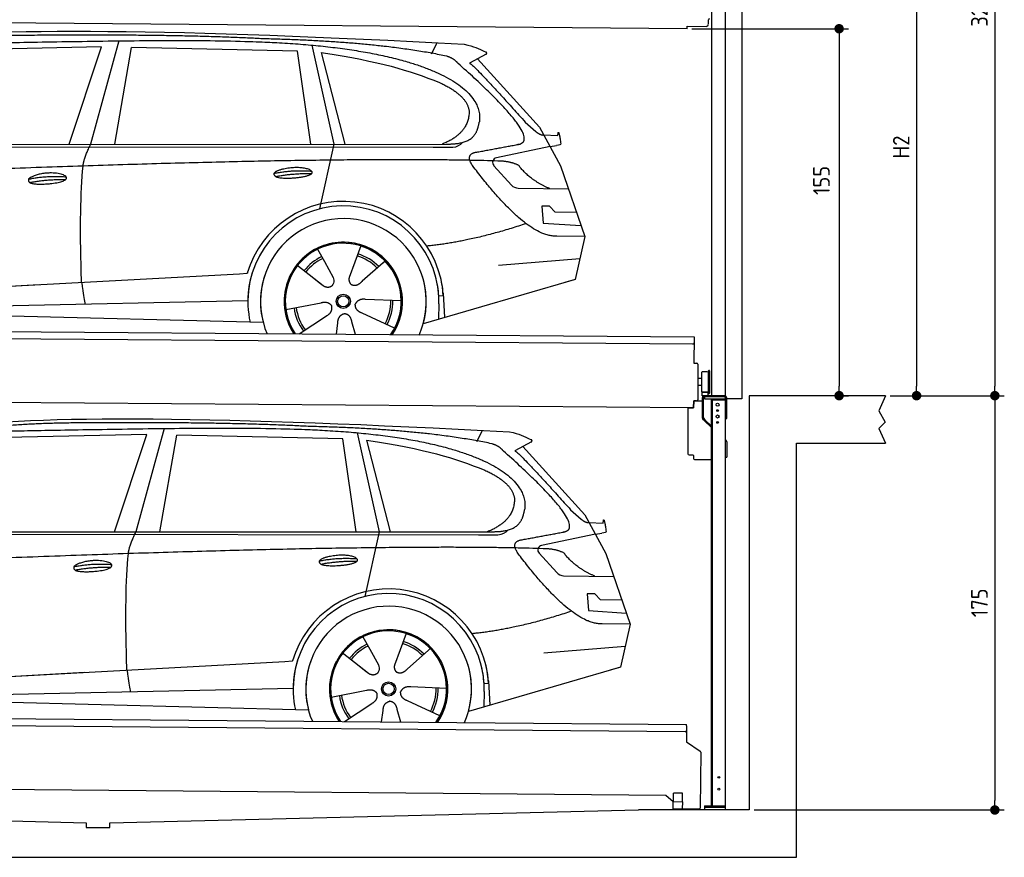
# Model space of a CAD drawing. Header units: millimetres. Extents: x -411 to 6777, y 0 to 5977.
# Tile 4 of 5: x 2619 to 6777, y 0 to 3538. Entities that reach past the tile are written whole.
import ezdxf

# ---------------------------------------------------------------- set-up
doc = ezdxf.new("R2010")
doc.units = ezdxf.units.MM
doc.layers.add('4', color=3, linetype='Continuous')
for name, color, linetype, lineweight in [('car', 10, 'Continuous', 25), ('Plattform', 7, 'Continuous', 25), ('Ständer vorne', 7, 'Continuous', 25), ('Tor', 200, 'Continuous', 25)]:
    doc.layers.add(name, color=color, linetype=linetype, lineweight=lineweight)
doc.styles.get("Standard").update_dxf_attribs({"font": 'ISOCP.SHX'})
doc.dimstyles.new('GEN-ISO', dxfattribs={"dimscale": 20, "dimtxt": 3.5, "dimasz": 2, "dimexe": 2, "dimexo": 1, "dimgap": 1.5, "dimtad": 1, "dimdec": 1, "dimlfac": 0.1, "dimdsep": 46, "dimtxsty": 'STANDARD', "dimblk": 'PUNKT', "dimcen": 2, "dimclrd": 256, "dimclre": 256, "dimclrt": 2, "dimadec": 0, "dimazin": 0, "dimtp": 0.1, "dimtm": 0.1, "dimtfac": 0.71, "dimtdec": 1, "dimtmove": 2, "dimatfit": 3, "dimldrblk": 'PUNKT', "dimfxl": 2, "dimtolj": 1, "dimarcsym": 0})

# ---------------------------------------------------------------- blocks, each defined once
blk = doc.blocks.new('PUNKT')
at = {"layer": '4', "color": 0, "linetype": 'ByBlock'}
blk.add_line((-0.5, 0), (-1, 0), dxfattribs=at)
at = {"layer": '4', "color": 0, "linetype": 'ByBlock', "const_width": 0.5}
blk.add_lwpolyline([(-0.25, 0, 1), (0.25, 0, 1)], format="xyb", close=True, dxfattribs=at)
blk = doc.blocks.new('*D83')
at = {"layer": '4', "lineweight": -2, "transparency": 16777216}
for p, q in [((5720, 5200), (6776.9, 5200)), ((6736.9, 5160), (6736.9, 1990)), ((6295.4, 1950), (6776.9, 1950))]:
    blk.add_line(p, q, dxfattribs=at)
at = {"layer": 'Defpoints', "color": 0, "transparency": 16777216}
for p in [(5700, 5200), (6275.4, 1950), (6736.9, 1950)]:
    blk.add_point(p, dxfattribs=at)
at = {"layer": '4', "lineweight": -2, "transparency": 16777216, "xscale": 40, "yscale": 40, "zscale": 40}
for p, rotation in [((6736.9, 5200), 90), ((6736.9, 1950), 270)]:
    blk.add_blockref('PUNKT', p, dxfattribs=dict(at, rotation=rotation))
at = {"layer": '4', "color": 2, "transparency": 16777216, "insert": (6671.9, 3575), "char_height": 70, "attachment_point": 5, "rotation": 90}
blk.add_mtext('325', dxfattribs=at)
blk = doc.blocks.new('*D84')
at = {"layer": '4', "lineweight": -2, "transparency": 16777216}
for p, q in [((6295.4, 1950), (6776.9, 1950)), ((6736.9, 1910), (6736.9, 240)), ((5720, 200), (6776.9, 200))]:
    blk.add_line(p, q, dxfattribs=at)
at = {"layer": 'Defpoints', "color": 0, "transparency": 16777216}
for p in [(6275.4, 1950), (5700, 200), (6736.9, 200)]:
    blk.add_point(p, dxfattribs=at)
at = {"layer": '4', "lineweight": -2, "transparency": 16777216, "xscale": 40, "yscale": 40, "zscale": 40}
for p, rotation in [((6736.9, 1950), 90), ((6736.9, 200), 270)]:
    blk.add_blockref('PUNKT', p, dxfattribs=dict(at, rotation=rotation))
at = {"layer": '4', "color": 2, "transparency": 16777216, "insert": (6671.9, 1075), "char_height": 70, "attachment_point": 5, "rotation": 90}
blk.add_mtext('175', dxfattribs=at)
blk = doc.blocks.new('*D85')
at = {"layer": '4', "lineweight": -2, "transparency": 16777216}
for p, q in [((5920, 4050), (6446.5, 4050)), ((6406.5, 4010), (6406.5, 1990)), ((6295.4, 1950), (6446.5, 1950))]:
    blk.add_line(p, q, dxfattribs=at)
at = {"layer": 'Defpoints', "color": 0, "transparency": 16777216}
for p in [(5900, 4050), (6275.4, 1950), (6406.5, 1950)]:
    blk.add_point(p, dxfattribs=at)
at = {"layer": '4', "lineweight": -2, "transparency": 16777216, "xscale": 40, "yscale": 40, "zscale": 40}
for p, rotation in [((6406.5, 4050), 90), ((6406.5, 1950), 270)]:
    blk.add_blockref('PUNKT', p, dxfattribs=dict(at, rotation=rotation))
at = {"layer": '4', "color": 2, "transparency": 16777216, "insert": (6341.5, 3000), "char_height": 70, "attachment_point": 5, "rotation": 90}
blk.add_mtext('H2', dxfattribs=at)
blk = doc.blocks.new('*D87')
at = {"layer": '4', "lineweight": -2, "transparency": 16777216}
for p, q in [((5457.5, 3500), (6119.3, 3500)), ((6079.3, 3460), (6079.3, 1990)), ((6099.3, 1950), (6119.3, 1950))]:
    blk.add_line(p, q, dxfattribs=at)
at = {"layer": 'Defpoints', "color": 0, "transparency": 16777216}
for p in [(5437.5, 3500), (6079.3, 1950), (6079.3, 1950)]:
    blk.add_point(p, dxfattribs=at)
at = {"layer": '4', "lineweight": -2, "transparency": 16777216, "xscale": 40, "yscale": 40, "zscale": 40}
for p, rotation in [((6079.3, 3500), 90), ((6079.3, 1950), 270)]:
    blk.add_blockref('PUNKT', p, dxfattribs=dict(at, rotation=rotation))
at = {"layer": '4', "color": 2, "transparency": 16777216, "insert": (6004.7, 2859.2), "char_height": 70, "attachment_point": 5, "rotation": 90}
blk.add_mtext('155', dxfattribs=at)
blk = doc.blocks.new('UG Plattfrom Gl550')
at = {"layer": 'Plattform'}
for p, q in [((498.3, 603.8), (5435.1, 560.7)), ((5429.8, 530.7), (503, 573.7)), ((5435, 554.7), (5434.9, 535.7)), ((5435, 554.7), (5435.1, 560.7)), ((5434.9, 535.7), (5434.5, 488.2)), ((5434.5, 488.2), (5492.9, 448.7)), ((5495.1, 444.5), (5493, 208.2)), ((5347, 261.5), (621.4, 302.7)), ((5378.7, 233.7), (5347, 261.5)), ((5379.7, 235.2), (5380.1, 271.2)), ((5418.1, 270.8), (5380.1, 271.2)), ((5417.7, 234.8), (5418.1, 270.8)), ((5378.5, 205.2), (5378.7, 235.2)), ((5378.7, 235.2), (5418.7, 234.8)), ((5418.5, 204.8), (5418.7, 234.8)), ((5378.5, 205.2), (5418.5, 204.8)), ((5488, 203.2), (5414.8, 203.9))]:
    blk.add_line(p, q, dxfattribs=at)
for centre, radius, start, end in [((5429.9, 535.7), 5, 269.5, 359.5), ((5490.1, 444.5), 5, 359.5, 55.9134), ((5425.8, 243.8), 12, 227.6897, 228.0904), ((5488, 208.2), 5, 269.5, 359.5), ((5414.9, 208.9), 5, 232.6301, 269.5)]:
    blk.add_arc(centre, radius, start, end, dxfattribs=at)
blk = doc.blocks.new('Palette EG Gl550')
at = {"layer": 'Plattform'}
for p, q in [((429.5, 2237), (5467.3, 2198)), ((5462.1, 2168), (434.2, 2207)), ((5467.3, 2198), (5466.5, 2088)), ((5466.5, 2088), (5478.5, 2087.9)), ((5483.4, 2082.8), (5482.7, 1992.8)), ((5499.6, 1965.6), (5500.2, 2049.8)), ((5527.5, 1960.5), (5528.3, 2054.5)), ((5532.3, 2054.5), (5531.5, 1960.5)), ((5501.1, 2022.8), (5484.1, 2023)), ((5482.7, 1992.8), (5482.3, 1932.9)), ((5499.8, 1992.7), (5482.7, 1992.8)), ((5525.9, 1965), (5500.9, 1965)), ((5500.9, 1950), (5500.9, 1965)), ((5512.9, 1965), (5500.9, 1965)), ((5500.9, 1950), (5500.9, 1965)), ((5525.9, 1950), (5525.9, 1965)), ((5525.9, 1950), (5525.9, 1965)), ((5465, 1898), (341.7, 1937.7)), ((5465.2, 1928), (5465, 1898)), ((5465.2, 1928), (5477.2, 1927.9)), ((5477.2, 1927.9), (5465.2, 1928)), ((5500.9, 1950), (5525.9, 1950)), ((5525.9, 1950), (5500.9, 1950))]:
    blk.add_line(p, q, dxfattribs=at)
for centre, radius, start, end in [((5462.1, 2173), 5, 268.5823, 358.5607), ((5478.4, 2082.9), 5, 359.556, 89.556), ((5500.6, 2049.8), 0.4, 91.7323, 179.3444), ((5511.7, 1723.6), 326.8, 87.1739, 91.9438), ((5527.8, 2050.4), 0.4, 266.9623, 359.3444), ((5530.3, 2054.5), 2, 359.3444, 179.3444), ((5500, 1965.6), 0.4, 179.3444, 266.9565), ((5519.7, 2849.4), 884.4, 268.7196, 270.4008), ((5491.8, 3053.4), 1088.9, 271.795, 271.861), ((5527.2, 1964.6), 0.4, 359.556, 91.938), ((5529.5, 1960.5), 2, 179.3444, 359.3444), ((5477.3, 1932.9), 5, 269.556, 359.556)]:
    blk.add_arc(centre, radius, start, end, dxfattribs=at)
blk = doc.blocks.new('Plattform OG 6200 550')
at = {"layer": 'Plattform'}
for p, q in [((5437.5, 3500), (372.6, 3544.2)), ((5527.6, 3520.1), (5527.8, 3538.2)), ((5437.5, 3500), (5437.5, 3510.8)), ((5437.5, 3510.8), (5517.5, 3510.1))]:
    blk.add_line(p, q, dxfattribs=at)
for centre, radius, start, end in [((5526.2, 3544.1), 6.08, 284.5689, 358.9086), ((5517.6, 3520.1), 10, 269.5, 359.5)]:
    blk.add_arc(centre, radius, start, end, dxfattribs=at)
blk = doc.blocks.new('Ständer vorne 330_335')
at = {"layer": 'Ständer vorne'}
for p, q in [((5239.9, 4982), (5239.9, 4682)), ((5489.9, 4982), (5239.9, 4982)), ((5489.9, 4962), (5489.9, 4982)), ((5539.9, 4962), (5489.9, 4962)), ((5540.1, 4962), (5539.7, 4962)), ((5539.9, 4962), (5539.9, 1950)), ((5599.9, 4962), (5539.9, 4962)), ((5539.9, 4732), (5539.9, 4962)), ((5600, 1948.7), (5600, 4962)), ((5489.9, 4682), (5489.9, 4732)), ((5489.9, 4732), (5539.9, 4732)), ((5239.9, 4682), (5489.9, 4682)), ((5539.9, 4677.4), (5539.9, 4678.4)), ((5511, 1945), (5511, 1937)), ((5594.9, 1945), (5511, 1945)), ((5511, 1937), (5600, 1937))]:
    blk.add_line(p, q, dxfattribs=at)
blk = doc.blocks.new('Gebäude_325_GT175')
for p, q in [((6275.4, 1950), (5700, 1950)), ((5700, 1950), (5700, 200)), ((6275.4, 1950), (6246.4, 1885.9)), ((6246.4, 1885.9), (6274.3, 1838)), ((6274.3, 1838), (6246.4, 1811)), ((6246.4, 1811), (6275.4, 1750)), ((5900, 0), (5900, 1750)), ((5900, 1750), (6275.4, 1750)), ((630.1, 200), (2900, 146.1)), ((3000, 146.1), (5231.6, 200)), ((5700, 200), (5231.6, 200)), ((2900, 146.1), (2900, 126.1)), ((2900, 126.1), (3000, 126.1)), ((3000, 126.1), (3000, 146.1)), ((0, 0), (5900, 0))]:
    blk.add_line(p, q)
blk = doc.blocks.new('Ständer_vorne_GT175')
at = {"layer": 'Ständer vorne'}
for p, q in [((5465, 1898), (5465.2, 1928)), ((5465.2, 1928), (5501, 1927.7)), ((5501, 1940), (5501, 1857.2)), ((5506.1, 1857.2), (5506.1, 1940)), ((5595, 1950), (5511, 1950)), ((5511, 1945), (5511, 1937)), ((5511, 1937), (5600, 1937)), ((5595.1, 1945), (5511.1, 1945)), ((5540, 218), (5540, 1937)), ((5540, 1932), (5600, 1932)), ((5545, 218), (5545, 1932)), ((5600, 200), (5600, 1940)), ((5605, 1854), (5605, 1940)), ((5441, 1898.2), (5441, 1705)), ((5441, 1898.2), (5465, 1898)), ((5510.3, 1843.9), (5504.1, 1850)), ((5507.6, 1853.7), (5512.7, 1848.6)), ((5510.3, 1843.9), (5539.8, 1815)), ((5512.7, 1848.6), (5540, 1821.8)), ((5600, 1854), (5605, 1854)), ((5600, 1764), (5602, 1762.1)), ((5605, 1754.9), (5605, 1690)), ((5446, 1700), (5461.5, 1700)), ((5464, 1697.5), (5464, 1685)), ((5469, 1680), (5540, 1680)), ((5600, 1690), (5605, 1690)), ((5511, 218), (5600, 218)), ((5511, 218), (5511, 200)), ((5600, 210), (5511, 210)), ((5600, 200), (5511, 200))]:
    blk.add_line(p, q, dxfattribs=at)
for centre, radius in [((5566, 1912), 6.5), ((5566, 1887), 3.7), ((5566, 1862), 6.5), ((5566, 1837), 3.7), ((5571.4, 338), 3.7), ((5571.4, 288), 3.7)]:
    blk.add_circle(centre, radius, dxfattribs=at)
for centre, radius, start, end in [((5511.1, 1939.9), 10.1, 90.1445, 179.6512), ((5511.1, 1940), 5, 90, 180), ((5595, 1940), 10, 0, 90), ((5595, 1940), 5, 0, 90), ((5511.1, 1857.2), 10.1, 180, 225.5525), ((5511.1, 1857.2), 5, 179.6711, 225.5525), ((5595, 1754.9), 10, 0, 45.8814), ((5446, 1705), 5, 180, 270), ((5461.5, 1697.5), 2.5, 0, 90), ((5469, 1685), 5, 180, 270)]:
    blk.add_arc(centre, radius, start, end, dxfattribs=at)
blk = doc.blocks.new('Car_EG')
at = {"layer": 'car'}
for p, q in [((2964.5, 3423), (2370.7, 3411.1)), ((2828.5, 3011.9), (2964.5, 3423)), ((3037.9, 3448.8), (2918.5, 3011.9)), ((3020.2, 3012), (3091, 3421.1)), ((3792.6, 3404.8), (3091, 3421.1)), ((3852.9, 3430.7), (3945.7, 3012.4)), ((4357.9, 3393.3), (4382.1, 3440.6)), ((3848.5, 3012.4), (3792.6, 3404.8)), ((3892.2, 3399.7), (3991.7, 3012.5)), ((4589.4, 3392.6), (4519, 3354.1)), ((4552.4, 3372.3), (4814.1, 3084)), ((4754, 3105.6), (4799.2, 3065.4)), ((4814.1, 3084), (4903.3, 2921)), ((4831.7, 3051.8), (4891.9, 3049.2)), ((1721.3, 3002.4), (4364.6, 2999.2)), ((1768.3, 3011.3), (4420.2, 3012.7)), ((3945.7, 3012.4), (3884.9, 2738.8)), ((4364.6, 2999.2), (4447.5, 2999.9)), ((4858.7, 3002.5), (4631.9, 2954.6)), ((4858.7, 3002.5), (4886.4, 3006.3)), ((4621.2, 2921.6), (4695.5, 2839.8)), ((4903.3, 2921), (5004.9, 2622.4)), ((4724.6, 2826.6), (4936.3, 2823.9)), ((4856.4, 2750.6), (4823.7, 2750.9)), ((4823.7, 2750.9), (4829.9, 2679.3)), ((4879.9, 2724.5), (4856.4, 2750.6)), ((4970.4, 2723.7), (4879.9, 2724.5)), ((4829.9, 2679.3), (4988.9, 2669.3)), ((5004.9, 2622.4), (4888, 2623.9)), ((5004.9, 2622.4), (4965.3, 2440.8)), ((4059.5, 2582.3), (4034, 2513.6)), ((3877.2, 2568.5), (3906.3, 2516.1)), ((3789.4, 2502.8), (3900.1, 2415.1)), ((3905, 2518.5), (3906.3, 2516.1)), ((3906.3, 2516.1), (3942.9, 2449.9)), ((4034, 2513.6), (4010.1, 2449)), ((4153.3, 2511.2), (4065.7, 2433.8)), ((4161.1, 2519.6), (4153.3, 2511.2)), ((4641.2, 2501.4), (4984.6, 2529.2)), ((1677.7, 2363), (3547.7, 2465.1)), ((3547.7, 2465.1), (3580.2, 2466.9)), ((3839.5, 2462.9), (3890.8, 2422.3)), ((1677.7, 2363), (2701.8, 2419)), ((4960.7, 2439.5), (4322.9, 2253.9)), ((4965.3, 2440.8), (4921.5, 2428.1)), ((4407.9, 2371.2), (4388.7, 2370.2)), ((4407.3, 2383.3), (4412.9, 2280.1)), ((1697, 2310.9), (3582.9, 2352.3)), ((3743, 2313.7), (3891.6, 2342.7)), ((4230.4, 2350.4), (4079.2, 2356.8)), ((4389.1, 2337.7), (4387.4, 2272.7)), ((1598.6, 2313.5), (3647.1, 2260.1)), ((3799.2, 2210.6), (3914.4, 2287.1)), ((4202.2, 2234.5), (4064.9, 2298.5)), ((3956.3, 2209.2), (3962.2, 2257.6)), ((4037, 2208.5), (4022.1, 2262.1))]:
    blk.add_line(p, q, dxfattribs=at)
for radius in [30.1, 23.6]:
    blk.add_circle((3985.4, 2348.7), radius, dxfattribs=at)
for centre, radius, start, end in [((4636, 2935.1), 20, 101.911, 222.2225), ((4725.1, 2866.6), 40, 222.2225, 269.2614), ((3985.9, 2348.2), 422.7, 3.1257, 163.6879), ((3985.9, 2348.2), 403.4, 3.1257, 179.4216), ((3985.9, 2348.2), 350, 344.3697, 194.5808), ((3985.9, 2348.2), 250, 325.66, 212.9259), ((3985.9, 2348.2), 250, 325.66, 212.9259), ((3985.4, 2348.7), 245, 41.4393, 188.2101), ((3985.9, 2348.2), 250, 40.5532, 137.1602), ((3985.4, 2348.7), 209.6, 115.7372, 141.8665), ((3985.4, 2348.7), 200.6, 44.5019, 73.0215), ((3985.4, 2348.7), 209.6, 44.3713, 72.8747), ((3985.4, 2348.7), 200.6, 115.5904, 141.8784), ((3985.4, 2348.7), 245, 0.4019, 44.2101), ((3985.9, 2348.2), 422.7, 163.4862, 163.6879), ((3985.9, 2348.2), 403.4, 162.7346, 179.4216), ((3985.9, 2348.2), 350, 160.1996, 194.5808), ((3985.9, 2348.2), 250, 152.2768, 213.34), ((3985.4, 2348.7), 245, 151.8272, 188.2101), ((3985.9, 2348.2), 350, 344.3697, 17.4023), ((3985.9, 2348.2), 403.4, 3.1257, 14.8673), ((3985.9, 2348.2), 422.7, 3.1257, 14.1157), ((3985.9, 2348.2), 403.4, 172.558, 192.5899), ((3985.9, 2348.2), 350, 171.6006, 202.9387), ((3985.9, 2348.2), 250, 168.6947, 213.34), ((3985.4, 2348.7), 245, 168.6088, 214.2758), ((3985.4, 2348.7), 245, 324.7242, 8.993), ((3985.9, 2348.2), 250, 325.66, 8.9072), ((3985.9, 2348.2), 350, 336.0613, 6.0012), ((3985.9, 2348.2), 403.4, 358.5068, 5.0439), ((3985.9, 2348.2), 422.7, 3.1257, 3.2156), ((3985.4, 2348.7), 200.6, 331.5904, 1.0215), ((3985.4, 2348.7), 209.6, 331.7372, 0.8747), ((3985.4, 2348.7), 209.6, 187.7372, 216.8747), ((3985.4, 2348.7), 200.6, 187.5904, 217.0215)]:
    blk.add_arc(centre, radius, start, end, dxfattribs=at)
for points, degree in [([(2151.2, 3449.7), (2438.8, 3511.3), (3323.8, 3498), (4495.8, 3434.7)], 3), ([(2681.9, 3472.1), (2439, 3472), (2209.6, 3444.1)], 2), ([(3646, 3457.4), (3297.8, 3476.8), (2681.9, 3472.1)], 2), ([(4420.9, 3384.4), (4120.4, 3447), (3646, 3457.4)], 2), ([(4495.8, 3434.7), (4542.5, 3425.3), (4551.4, 3417), (4588.7, 3401.2)], 3), ([(3892.2, 3399.7), (4146.3, 3360.8), (4259.5, 3325.1), (4392.3, 3272.4)], 3), ([(4470.3, 3353.5), (4452.4, 3375.4), (4420.9, 3384.4)], 2), ([(4589.4, 3392.6), (4591.1, 3394.2), (4591.8, 3397.3), (4591.2, 3400.1), (4588.7, 3401.2)], 4), ([(4732.1, 3013.2), (4821.6, 3041.2), (4470.3, 3353.5)], 2), ([(4519, 3354.1), (4526.8, 3358.3), (4754, 3105.6)], 2), ([(4392.3, 3272.4), (4506.4, 3220.4), (4516.5, 3155.2)], 2), ([(4516.5, 3155.2), (4521.3, 3060.7), (4403.6, 3012.7)], 2), ([(4420.2, 3012.7), (4470.3, 3012.7), (4543.3, 3017.4), (4551.5, 3064.2), (4560.1, 3107.3)], 4), ([(4799.2, 3065.4), (4807.5, 3058.1), (4820.7, 3050.3), (4829.8, 3050.3), (4831.7, 3051.8)], 4), ([(4891.9, 3049.2), (4893.5, 3088.1), (4904.1, 3013.8)], 2), ([(2886.6, 2920), (2889.7, 2951), (2918.5, 3011.9)], 2), ([(4447.5, 2999.9), (4466.8, 3000.5), (4481.6, 3009.5), (4488.9, 3019.7)], 3), ([(4519, 3032.3), (4519.1, 3032.4), (4519.1, 3032.4), (4519.2, 3032.4)], 3), ([(4904.1, 3013.8), (4904.4, 3010.1), (4898.8, 3008.4), (4886.4, 3006.3)], 3), ([(4537, 2914.2), (4493.2, 2972.9), (4553.2, 2979.5)], 2), ([(4638.8, 2941), (3762.4, 2969.4), (1329.3, 2857.2)], 2), ([(4888, 2623.9), (4762.3, 2616.8), (4537, 2914.2)], 2), ([(4726.5, 2922.6), (4689.3, 2941), (4638.8, 2941)], 2), ([(4857.1, 2824.9), (4771.7, 2860.8), (4726.5, 2922.6)], 2), ([(2656.5, 2864.7), (2732, 2880.9), (2815.5, 2874.4)], 2), ([(3692.9, 2888.9), (3768.5, 2905.1), (3851.9, 2898.6)], 2), ([(3700, 2876), (3774.1, 2889.9), (3852, 2888.5)], 2), ([(2661.4, 2850.8), (2735.6, 2864.7), (2813.5, 2863.3)], 2), ([(4756.6, 2676.5), (4531.2, 2601.1), (4338.2, 2581.7)], 2), ([(3891, 2422.3), (3914.3, 2400.4), (3937.6, 2413.8)], 2), ([(3891.6, 2342.7), (3922.3, 2351.4), (3936.9, 2328.8)], 2), ([(3914.4, 2287.1), (3942.4, 2302.5), (3936.9, 2328.8)], 2), ([(4064.9, 2298.5), (4034.9, 2309.5), (4036.4, 2336.3)], 2), ([(4079.2, 2356.8), (4047.4, 2360.8), (4036.4, 2336.3)], 2), ([(3962.2, 2257.6), (3963.4, 2289.5), (3989.4, 2296.4)], 2), ([(4022.1, 2262.1), (4016.1, 2293.5), (3989.4, 2296.4)], 2)]:
    blk.add_open_spline(points, degree=degree, dxfattribs=at)
for points, degree, knots in [([(2320.7, 3436), (2347.3, 3438), (2486.7, 3439.9), (3508.2, 3460), (4128.4, 3453.6), (4583.8, 3281), (4560.1, 3107.3)], 4, [0.0821318, 0.0821318, 0.0821318, 0.0821318, 0.0821318, 0.258851, 0.508851, 1, 1, 1, 1, 1]), ([(4553.2, 2979.5), (4720.1, 3010.6), (4722.9, 3011.2), (4731.3, 3013), (4732.1, 3013.2)], 1, [0.1611508, 0.1611508, 1, 1.0196119, 1.078724, 1.0847856, 1.0847856]), ([(2880.4, 2428.7), (2879.9, 2442.3), (2879.5, 2455.6), (2879.1, 2468.8), (2873.5, 2658.7), (2876, 2809.1), (2886.6, 2920)], 3, [0, 0, 0, 0, 0.064923, 0.064923, 0.064923, 1, 1, 1, 1]), ([(3700, 2876), (3676.6, 2892.6), (3722.1, 2907.9), (3805, 2927.3), (3897.6, 2893.4), (3835.4, 2870.2), (3726.3, 2864), (3704.9, 2873), (3700, 2876)], 5, [0, 0, 0, 0, 0, 0, 0.300106, 0.500106, 0.700106, 1, 1, 1, 1, 1, 1]), ([(2656.5, 2864.7), (2660.7, 2869.8), (2681.9, 2885.9), (2764.7, 2905.3), (2879.8, 2868.1), (2770.8, 2840.5), (2686, 2841.9), (2651.7, 2845.8), (2656.5, 2864.7)], 5, [0, 0, 0, 0, 0, 0, 0.300106, 0.500106, 0.700106, 1, 1, 1, 1, 1, 1]), ([(2880.4, 2428.7), (2881, 2424), (2881.7, 2419.5), (2882.4, 2415.2), (2883, 2411.2), (2883.5, 2407.3), (2884.1, 2403.5), (2888.6, 2373.3), (2892.2, 2351.2), (2894.7, 2337.2)], 3, [-0.000011, -0.000011, -0.000011, -0.000011, 0.107576, 0.107576, 0.107576, 0.206414, 0.206414, 0.206414, 1, 1, 1, 1]), ([(3942.9, 2449.9), (3944.5, 2445.8), (3945.5, 2441.8), (3945.8, 2437.9), (3946.5, 2429.3), (3943.7, 2421.3), (3937.6, 2413.8)], 3, [0.2167758, 0.2167758, 0.2167758, 0.2167758, 0.4600873, 0.4600873, 0.4600873, 1, 1, 1, 1]), ([(4010.1, 2449), (4009.5, 2445.8), (4009.3, 2442.8), (4009.3, 2439.9), (4009.7, 2437.1), (4010.4, 2431.3), (4012.5, 2426), (4016, 2421.4), (4020.9, 2418.4)], 4, [0.3191838, 0.3191838, 0.3191838, 0.3191838, 0.3191838, 0.5438253, 0.5438253, 0.5438253, 0.5438253, 1, 1, 1, 1, 1]), ([(4065.7, 2433.8), (4065.7, 2433.8), (4065.7, 2433.8), (4065.7, 2433.8), (4065.7, 2433.8), (4056.6, 2424.1), (4045.9, 2414.2), (4031.6, 2411.8), (4020.9, 2418.4)], 4, [-0.000003, -0.000003, -0.000003, -0.000003, -0.000003, 0, 0, 0, 0, 1, 1, 1, 1, 1])]:
    blk.add_open_spline(points, degree=degree, knots=knots, dxfattribs=at)
blk = doc.blocks.new('Tor 330 Gebäude')
at = {"layer": 'Tor'}
for p, q in [((5465.6, 4914.5), (5465.6, 5200)), ((5465.6, 5200), (5668, 5200)), ((5668, 4607.1), (5668, 5200)), ((5557, 4914.5), (5465.6, 4914.5)), ((5557, 4914.5), (5557, 4613)), ((5562, 4607.1), (5600, 4607)), ((5600, 4607.1), (5600, 4607)), ((5668, 4607), (5668, 4607.1)), ((5668, 1937), (5600, 1937))]:
    blk.add_line(p, q, dxfattribs=at)
for points in [[(5600, 1937), (5600, 4607)], [(5668, 4607.1), (5668, 1937)]]:
    blk.add_lwpolyline(points, dxfattribs=at)
blk.add_arc((5563, 4613), 6, 180, 260.4059, dxfattribs=at)
blk = doc.blocks.new('Car_147')
at = {"layer": 'car'}
for p, q in [((3229.2, 1811.5), (3109.9, 1374.6)), ((4044.3, 1793.4), (4137.1, 1375.1)), ((4549.3, 1756), (4573.5, 1803.3)), ((3155.8, 1785.7), (2562, 1773.8)), ((3019.9, 1374.6), (3155.8, 1785.7)), ((3211.6, 1374.7), (3282.4, 1783.8)), ((3983.9, 1767.5), (3282.4, 1783.8)), ((4039.9, 1375.1), (3983.9, 1767.5)), ((4083.5, 1762.4), (4183.1, 1375.2)), ((4780.8, 1755.3), (4710.3, 1716.8)), ((4743.8, 1735), (5005.5, 1446.7)), ((4945.4, 1468.3), (4990.6, 1428.1)), ((5005.5, 1446.7), (5094.6, 1283.7)), ((5023.1, 1414.5), (5083.3, 1411.9)), ((1959.6, 1374), (4611.6, 1375.4)), ((4137.1, 1375.1), (4076.2, 1101.5)), ((1912.6, 1365.1), (4556, 1361.9)), ((4556, 1361.9), (4638.8, 1362.6)), ((5050.1, 1365.2), (4823.2, 1317.3)), ((5050.1, 1365.2), (5077.8, 1369)), ((4812.5, 1284.3), (4886.8, 1202.4)), ((5094.6, 1283.7), (5196.3, 985.1)), ((4915.9, 1189.3), (5127.7, 1186.6)), ((5047.7, 1113.3), (5015.1, 1113.6)), ((5015.1, 1113.6), (5021.3, 1042)), ((5071.3, 1087.2), (5047.7, 1113.3)), ((5161.8, 1086.4), (5071.3, 1087.2)), ((5021.3, 1042), (5180.3, 1032)), ((5196.3, 985.1), (5079.4, 986.6)), ((5196.3, 985.1), (5156.7, 803.5)), ((4068.6, 931.2), (4097.7, 878.8)), ((4250.9, 945), (4225.3, 876.3)), ((4096.4, 881.2), (4097.7, 878.8)), ((4097.7, 878.8), (4134.2, 812.6)), ((4225.3, 876.3), (4201.5, 811.7)), ((4344.6, 873.9), (4257.1, 796.5)), ((4352.4, 882.3), (4344.6, 873.9)), ((4832.5, 864.1), (5175.9, 891.9)), ((3980.8, 865.5), (4091.4, 777.8)), ((1869, 725.7), (3739, 827.8)), ((3739, 827.8), (3771.5, 829.6)), ((4030.9, 825.6), (4082.1, 785)), ((5152, 802.2), (4514.3, 616.6)), ((5156.7, 803.5), (5112.9, 790.8)), ((1869, 725.7), (2893.1, 781.7)), ((1888.4, 673.6), (3774.2, 715)), ((4421.8, 713.1), (4270.5, 719.5)), ((4599.3, 733.9), (4580, 732.9)), ((4598.6, 746), (4604.3, 642.8)), ((1789.9, 676.2), (3838.5, 622.8)), ((3934.3, 676.4), (4082.9, 705.4)), ((4580.5, 700.4), (4578.8, 635.4)), ((3990.6, 573.3), (4105.7, 649.8)), ((4228.4, 571.2), (4213.4, 624.8)), ((4393.5, 597.2), (4256.3, 661.2)), ((4147.6, 571.9), (4153.6, 620.3))]:
    blk.add_line(p, q, dxfattribs=at)
for radius in [30.1, 23.6]:
    blk.add_circle((4176.8, 711.4), radius, dxfattribs=at)
for centre, radius, start, end in [((4827.3, 1297.8), 20, 101.911, 222.2225), ((4916.5, 1229.3), 40, 222.2225, 269.2614), ((4177.2, 710.9), 422.7, 3.1257, 163.6879), ((4177.2, 710.9), 403.4, 3.1257, 179.4216), ((4177.2, 710.9), 350, 344.3697, 194.5808), ((4177.2, 710.9), 250, 325.66, 212.9259), ((4177.2, 710.9), 250, 325.66, 212.9259), ((4176.8, 711.4), 245, 41.4393, 188.2101), ((4177.2, 710.9), 250, 40.5532, 137.1602), ((4176.8, 711.4), 209.6, 115.7372, 141.8665), ((4176.8, 711.4), 200.6, 115.5904, 141.8784), ((4176.8, 711.4), 200.6, 44.5019, 73.0215), ((4176.8, 711.4), 209.6, 44.3713, 72.8747), ((4176.8, 711.4), 245, 0.4019, 44.2101), ((4177.2, 710.9), 422.7, 163.4862, 163.6879), ((4177.2, 710.9), 403.4, 162.7346, 179.4216), ((4177.2, 710.9), 350, 160.1996, 194.5808), ((4177.2, 710.9), 250, 152.2768, 213.34), ((4176.8, 711.4), 245, 151.8272, 188.2101), ((4177.2, 710.9), 350, 344.3697, 17.4023), ((4177.2, 710.9), 403.4, 3.1257, 14.8673), ((4177.2, 710.9), 422.7, 3.1257, 14.1157), ((4177.2, 710.9), 403.4, 172.558, 192.5899), ((4177.2, 710.9), 350, 171.6006, 202.9387), ((4177.2, 710.9), 250, 168.6947, 213.34), ((4176.8, 711.4), 245, 168.6088, 214.2758), ((4176.8, 711.4), 245, 324.7242, 8.993), ((4177.2, 710.9), 250, 325.66, 8.9072), ((4176.8, 711.4), 200.6, 331.5904, 1.0215), ((4176.8, 711.4), 209.6, 331.7372, 0.8747), ((4177.2, 710.9), 350, 336.0613, 6.0012), ((4177.2, 710.9), 403.4, 358.5068, 5.0439), ((4177.2, 710.9), 422.7, 3.1257, 3.2156), ((4176.8, 711.4), 209.6, 187.7372, 216.8747), ((4176.8, 711.4), 200.6, 187.5904, 217.0215)]:
    blk.add_arc(centre, radius, start, end, dxfattribs=at)
for points, degree in [([(2342.5, 1812.4), (2630.1, 1874), (3515.1, 1860.7), (4687.1, 1797.4)], 3), ([(2873.2, 1834.8), (2630.4, 1834.7), (2401, 1806.8)], 2), ([(3837.4, 1820.1), (3489.2, 1839.5), (2873.2, 1834.8)], 2), ([(4612.3, 1747.1), (4311.7, 1809.7), (3837.4, 1820.1)], 2), ([(4687.1, 1797.4), (4733.9, 1788), (4742.7, 1779.7), (4780.1, 1763.9)], 3), ([(4083.5, 1762.4), (4337.6, 1723.5), (4450.8, 1687.8), (4583.6, 1635.1)], 3), ([(4661.7, 1716.2), (4643.8, 1738.1), (4612.3, 1747.1)], 2), ([(4780.8, 1755.3), (4782.4, 1756.9), (4783.1, 1760), (4782.6, 1762.8), (4780.1, 1763.9)], 4), ([(4923.5, 1375.9), (5012.9, 1403.9), (4661.7, 1716.2)], 2), ([(4710.3, 1716.8), (4718.2, 1721), (4945.4, 1468.3)], 2), ([(4583.6, 1635.1), (4697.7, 1583.1), (4707.9, 1517.9)], 2), ([(4707.9, 1517.9), (4712.6, 1423.4), (4594.9, 1375.4)], 2), ([(4611.6, 1375.4), (4661.6, 1375.4), (4734.7, 1380.1), (4742.8, 1426.9), (4751.5, 1470)], 4), ([(4990.6, 1428.1), (4998.8, 1420.7), (5012.1, 1413), (5021.2, 1413), (5023.1, 1414.5)], 4), ([(5083.3, 1411.9), (5084.8, 1450.8), (5095.5, 1376.5)], 2), ([(3077.9, 1282.7), (3081.1, 1313.7), (3109.9, 1374.6)], 2), ([(4638.8, 1362.6), (4658.1, 1363.2), (4672.9, 1372.2), (4680.2, 1382.4)], 3), ([(4710.3, 1395), (4710.4, 1395.1), (4710.5, 1395.1), (4710.6, 1395.1)], 3), ([(5095.5, 1376.5), (5095.7, 1372.8), (5090.2, 1371.1), (5077.8, 1368.9)], 3), ([(4728.4, 1276.9), (4684.6, 1335.6), (4744.6, 1342.2)], 2), ([(4830.2, 1303.7), (3953.8, 1332.1), (1520.6, 1219.9)], 2), ([(4917.9, 1285.3), (4880.6, 1303.7), (4830.2, 1303.7)], 2), ([(3884.3, 1251.6), (3959.8, 1267.8), (4043.3, 1261.3)], 2), ([(3891.3, 1238.7), (3965.5, 1252.6), (4043.4, 1251.2)], 2), ([(5079.4, 986.6), (4953.6, 979.5), (4728.4, 1276.9)], 2), ([(5048.4, 1187.6), (4963.1, 1223.5), (4917.9, 1285.3)], 2), ([(2847.8, 1227.4), (2923.4, 1243.6), (3006.8, 1237.1)], 2), ([(2852.8, 1213.5), (2926.9, 1227.4), (3004.8, 1226)], 2), ([(4947.9, 1039.2), (4722.5, 963.8), (4529.6, 944.4)], 2), ([(4082.4, 785), (4105.7, 763.1), (4129, 776.5)], 2), ([(4082.9, 705.4), (4113.7, 714.1), (4128.3, 691.5)], 2), ([(4270.5, 719.5), (4238.8, 723.5), (4227.8, 699)], 2), ([(4105.7, 649.8), (4133.7, 665.2), (4128.3, 691.5)], 2), ([(4256.3, 661.2), (4226.3, 672.2), (4227.8, 699)], 2), ([(4153.6, 620.3), (4154.8, 652.2), (4180.7, 659.1)], 2), ([(4213.4, 624.8), (4207.4, 656.2), (4180.7, 659.1)], 2)]:
    blk.add_open_spline(points, degree=degree, dxfattribs=at)
for points, degree, knots in [([(2512.1, 1798.7), (2538.6, 1800.7), (2678.1, 1802.6), (3699.5, 1822.7), (4319.8, 1816.3), (4775.2, 1643.7), (4751.5, 1470)], 4, [0.0821318, 0.0821318, 0.0821318, 0.0821318, 0.0821318, 0.258851, 0.508851, 1, 1, 1, 1, 1]), ([(4744.6, 1342.2), (4911.5, 1373.3), (4914.3, 1373.9), (4922.6, 1375.7), (4923.5, 1375.9)], 1, [0.1611508, 0.1611508, 1, 1.0196119, 1.078724, 1.0847856, 1.0847856]), ([(2847.8, 1227.4), (2852.1, 1232.5), (2873.2, 1248.6), (2956.1, 1268), (3071.1, 1230.8), (2962.2, 1203.2), (2877.4, 1204.6), (2843.1, 1208.5), (2847.8, 1227.4)], 5, [0, 0, 0, 0, 0, 0, 0.300106, 0.500106, 0.700106, 1, 1, 1, 1, 1, 1]), ([(3071.7, 791.4), (3071.2, 805), (3070.8, 818.3), (3070.4, 831.5), (3064.8, 1021.4), (3067.3, 1171.8), (3077.9, 1282.7)], 3, [0, 0, 0, 0, 0.064923, 0.064923, 0.064923, 1, 1, 1, 1]), ([(3891.3, 1238.7), (3867.9, 1255.3), (3913.5, 1270.6), (3996.3, 1290), (4089, 1256.1), (4026.8, 1232.9), (3917.6, 1226.7), (3896.2, 1235.7), (3891.3, 1238.7)], 5, [0, 0, 0, 0, 0, 0, 0.300106, 0.500106, 0.700106, 1, 1, 1, 1, 1, 1]), ([(3071.7, 791.4), (3072.4, 786.7), (3073.1, 782.2), (3073.7, 777.9), (3074.3, 773.9), (3074.9, 770), (3075.5, 766.2), (3080, 736), (3083.5, 713.9), (3086, 699.9)], 3, [-0.000011, -0.000011, -0.000011, -0.000011, 0.107576, 0.107576, 0.107576, 0.206414, 0.206414, 0.206414, 1, 1, 1, 1]), ([(4134.2, 812.6), (4135.9, 808.5), (4136.9, 804.5), (4137.2, 800.6), (4137.8, 792), (4135.1, 784), (4129, 776.5)], 3, [0.2167758, 0.2167758, 0.2167758, 0.2167758, 0.4600873, 0.4600873, 0.4600873, 1, 1, 1, 1]), ([(4201.5, 811.7), (4200.9, 808.5), (4200.6, 805.5), (4200.7, 802.6), (4201, 799.8), (4201.8, 794), (4203.8, 788.7), (4207.4, 784.1), (4212.3, 781.1)], 4, [0.3191838, 0.3191838, 0.3191838, 0.3191838, 0.3191838, 0.5438253, 0.5438253, 0.5438253, 0.5438253, 1, 1, 1, 1, 1]), ([(4257.1, 796.5), (4257.1, 796.5), (4257.1, 796.5), (4257.1, 796.5), (4257.1, 796.5), (4248, 786.8), (4237.3, 776.9), (4223, 774.5), (4212.3, 781.1)], 4, [-0.000003, -0.000003, -0.000003, -0.000003, -0.000003, 0, 0, 0, 0, 1, 1, 1, 1, 1])]:
    blk.add_open_spline(points, degree=degree, knots=knots, dxfattribs=at)

msp = doc.modelspace()

# ---------------------------------------------------------------- block references
for name in ['Gebäude_325_GT175', 'Car_EG', 'Palette EG Gl550', 'Ständer_vorne_GT175', 'Car_147', 'UG Plattfrom Gl550']:
    msp.add_blockref(name, (0, 0))
at = {"layer": 'Plattform'}
msp.add_blockref('Plattform OG 6200 550', (0, 0), dxfattribs=at)
at = {"layer": 'Ständer vorne'}
msp.add_blockref('Ständer vorne 330_335', (0, 0), dxfattribs=at)
at = {"layer": 'Tor'}
msp.add_blockref('Tor 330 Gebäude', (0, 0), dxfattribs=at)

# ---------------------------------------------------------------- dimensions: what is measured, and where the dimension line sits
at = {"layer": '4'}
for base, p1, p2, override, picture, middle in [((6736.86, 1950), (5700, 5200), (6275.45, 1950), {"dimdec": 0, "dimtdec": 3, "dimtolj": 0}, '*D83', (6671.85, 3575)), ((6736.86, 200), (6275.45, 1950), (5700, 200), {"dimtdec": 3, "dimtolj": 0}, '*D84', (6671.86, 1075))]:
    dim = msp.add_linear_dim(base=base, p1=p1, p2=p2, angle=90, dimstyle='GEN-ISO', override=override, dxfattribs=at)
    dim.commit()
    dim.dimension.update_dxf_attribs({"geometry": picture, "text_midpoint": middle})
dim = msp.add_linear_dim(base=(6406.55, 1950), p1=(5900, 4050), p2=(6275.45, 1950), angle=90, text='H2', dimstyle='GEN-ISO', override={"dimdec": 0, "dimtdec": 3, "dimtolj": 0}, dxfattribs=at)
dim.commit()
dim.dimension.update_dxf_attribs({"geometry": '*D85', "text_midpoint": (6341.54, 3000)})
dim = msp.add_linear_dim(base=(6079.31, 1950), p1=(5437.5, 3499.97), p2=(6079.31, 1950), angle=90, dimstyle='GEN-ISO', override={"dimtdec": 3, "dimtolj": 0}, dxfattribs=at)
dim.commit()
dim.dimension.update_dxf_attribs({"geometry": '*D87', "text_midpoint": (6004.71, 2859.23), "dimtype": 160})

doc.saveas('drawing.dxf')
